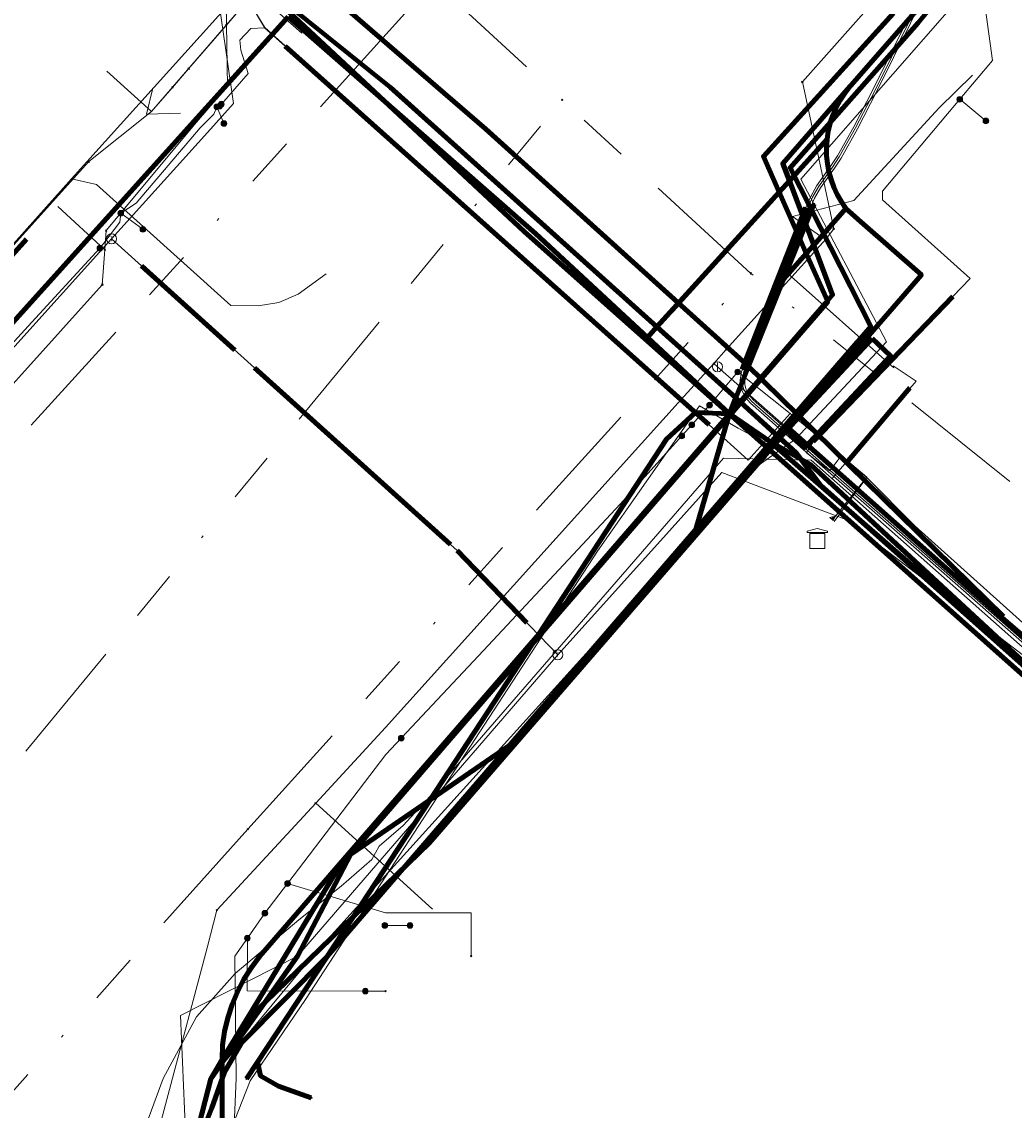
# Model space of a CAD drawing. Header units: metres. Extents: x 98902 to 136161, y 449037 to 499677.
# Tile 117 of 200: x 113627 to 113667, y 483272 to 483315. Entities that reach past the tile are written whole.
import ezdxf
from ezdxf.enums import TextEntityAlignment as Align
from ezdxf.lldxf.tags import DXFTag

# ---------------------------------------------------------------- set-up
doc = ezdxf.new("R2010")
doc.units = ezdxf.units.M
doc.linetypes.add('RI-OVERIG', pattern=[17, 5, -2, 2, -2, 0, -2, 2, -2])
for name, color, linetype, lineweight in [('B-WE-KL-DATA-G', 90, 'KL-DATA-N', 18), ('B-WE-KL-DATA_DUCT-G', 90, 'Continuous', 100), ('B-WE-KL-DATA_HULPSTUK-S', 90, 'Continuous', 25), ('B-WE-KL-DATA_KABELBED-G', 90, 'Continuous', 100), ('B-WE-KL-DATA_MANTELBUIS-G', 90, 'Continuous', 100), ('B-WE-KL-ET_LS-G', 190, 'KL-LS-N', 18), ('B-WE-KL-ET_LS_HULPSTUK-S', 190, 'Continuous', 25), ('B-WE-KL-ET_LS_MANTELBUIS-G', 190, 'Continuous', 100), ('B-WE-KL-ET_MS-G', 130, 'KL-MS-N', 18), ('B-WE-KL-ET_MS_MANTELBUIS-G', 130, 'Continuous', 100), ('B-WE-KL-GAS_LD-G', 50, 'KL-GAS-LD-N', 18), ('B-WE-KL-GAS_LD_HULPSTUK-S', 50, 'Continuous', 25), ('B-WE-KL-GAS_LD_MANTELBUIS-G', 50, 'Continuous', 100), ('B-WE-KL-WATER-G', 170, 'KL-WATER-N', 18), ('B-WE-KL-WATER_HULPSTUK-S', 170, 'Continuous', 25), ('B-WE-OG-INFO-G', 7, 'Continuous', 18), ('B-WE-RI-VRIJVERVAL-G', 210, 'RI-OVERIG', 18), ('B-WE-RI-VRIJVERVAL_HULPSTUK-S', 210, 'Continuous', 25)]:
    doc.layers.add(name, color=color, linetype=linetype, lineweight=lineweight)
doc.styles.add('NLCS-ISO', font='NLCS-ISO.ttf')
doc.styles.get("Standard").update_dxf_attribs({"font": 'arial.ttf'})
tags = doc.linetypes.add('KL-DATA-N', pattern='A,4,-1,[101,NLCS.SHX,S=0.5,R=0,X=0,Y=0],-1,4,-1,["D",Standard,S=1,R=0,X=-0.25,Y=-0.5],-1.5', length=12.5).pattern_tags.tags
tags[18] = DXFTag(74, 10)
tags = doc.linetypes.add('KL-GAS-LD-N', pattern='A,4,-1,[69,NLCS.SHX,S=0.5,R=0,X=0,Y=0],-1,4,-1,["L",Standard,S=1,R=0,X=0.25,Y=-0.5],-2', length=13).pattern_tags.tags
tags[18] = DXFTag(74, 10)
tags = doc.linetypes.add('KL-LS-N', pattern='A,4,-1,[103,NLCS.SHX,S=0.75,R=0,X=0,Y=0],-1,4,-1,["L",Standard,S=1,R=0,X=0,Y=-0.5],-2', length=13).pattern_tags.tags
tags[18] = DXFTag(74, 10)
tags = doc.linetypes.add('KL-MS-N', pattern='A,4,-1,[103,NLCS.SHX,S=0.75,R=0,X=0,Y=0],-1,4,-1,["M",Standard,S=1,R=0,X=0,Y=-0.5],-2', length=13).pattern_tags.tags
tags[18] = DXFTag(74, 10)
doc.linetypes.add('KL-WATER-N', pattern='A,7,-0.5,[168,NLCS.SHX,S=0.75,R=0,X=0.75,Y=0],-2', length=9.5)

# ---------------------------------------------------------------- blocks, each defined once
blk = doc.blocks.new('SKL-WTB_HULP_OVERIG-SO')
at = {"color": 0, "linetype": 'ByBlock', "lineweight": 18}
for points in [[(-0.14, 0.14), (0.14, -0.14)], [(0.14, 0.14), (-0.14, -0.14)]]:
    blk.add_lwpolyline(points, dxfattribs=at)
at = {"color": 0, "linetype": 'ByBlock', "lineweight": 18, "style": 'NLCS-ISO', "flags": 1}
for tag, p in [('TYPE', (1.5, 0)), ('OMSCHRIJVING', (1.5, -3)), ('LABEL', (1.5, -1.5))]:
    blk.add_attdef(tag, p, '', height=1, dxfattribs=at)
blk = doc.blocks.new('SKL-WTB_HULP_AFSLUITER-SO')
at = {"color": 0, "linetype": 'ByBlock', "lineweight": 18}
blk.add_lwpolyline([(0, 0.8), (0, -0.8)], dxfattribs=at)
blk.add_circle((0, 0), 1, dxfattribs=at)
at = {"color": 0, "linetype": 'ByBlock', "lineweight": 18, "style": 'NLCS-ISO', "flags": 1}
for tag, p in [('TYPE', (1.5, 0)), ('OMSCHRIJVING', (1.5, -3)), ('LABEL', (1.5, -1.5))]:
    blk.add_attdef(tag, p, '', height=1, dxfattribs=at)
blk = doc.blocks.new('SKL-WTB_HULP_T STUK-SO')
at = {"color": 0, "linetype": 'ByBlock', "lineweight": 18}
blk.add_circle((0, 0), 1, dxfattribs=at)
at = {"color": 0, "linetype": 'ByBlock', "lineweight": -2, "style": 'NLCS-ISO'}
blk.add_text('T', height=1, dxfattribs=at).set_placement((0, 0), align=Align.MIDDLE_CENTER)
at = {"color": 0, "linetype": 'ByBlock', "lineweight": 18, "style": 'NLCS-ISO', "flags": 1}
for tag, p in [('TYPE', (1.5, 0)), ('OMSCHRIJVING', (1.5, -3)), ('LABEL', (1.5, -1.5))]:
    blk.add_attdef(tag, p, '', height=1, dxfattribs=at)
blk = doc.blocks.new('SKL-WTB_HULP_MOF-SO')
at = {"linetype": 'ByBlock', "lineweight": 18}
h = blk.add_hatch(color=0, dxfattribs=at)
h.dxf.hatch_style = 1
h.paths.add_polyline_path([(-0.5625, 0, 1), (0.5625, 0, 1)])
at = {"color": 0, "linetype": 'ByBlock', "lineweight": 18}
blk.add_circle((0, 0), 0.5625, dxfattribs=at)
at = {"color": 0, "linetype": 'ByBlock', "lineweight": 18, "style": 'NLCS-ISO', "flags": 1}
for tag, p in [('TYPE', (1.5, 0)), ('OMSCHRIJVING', (1.5, -3)), ('LABEL', (1.5, -1.5))]:
    blk.add_attdef(tag, p, '', height=1, dxfattribs=at)
blk = doc.blocks.new('SKL-WTB_HULP_TECHNISCH GEBOUW-SO')
at = {"color": 0, "linetype": 'ByBlock', "lineweight": 18}
for points in [[(-2, 1.5), (0, 2), (2, 1.5), (2, 1.18), (-2, 1.18)], [(-1.5, 1.02), (1.5, 1.02), (1.5, -2), (-1.5, -2)]]:
    blk.add_lwpolyline(points, close=True, dxfattribs=at)
at = {"color": 0, "linetype": 'ByBlock', "lineweight": 18, "style": 'NLCS-ISO', "flags": 1}
for tag, p in [('TYPE', (2.5, 0)), ('OMSCHRIJVING', (2.5, -3)), ('LABEL', (2.5, -1.5))]:
    blk.add_attdef(tag, p, '', height=1, dxfattribs=at)
blk = doc.blocks.new('SRI-HULP_OVERIG-SO')
at = {"color": 0, "linetype": 'ByBlock', "lineweight": 18}
for points in [[(-0.14, 0.14), (0.14, -0.14)], [(0.14, 0.14), (-0.14, -0.14)]]:
    blk.add_lwpolyline(points, dxfattribs=at)
at = {"color": 0, "linetype": 'ByBlock', "lineweight": 18, "style": 'NLCS-ISO', "flags": 1}
for tag, p in [('TYPE', (1.5, 0)), ('OMSCHRIJVING', (1.5, -3)), ('LABEL', (1.5, -1.5))]:
    blk.add_attdef(tag, p, '', height=1, dxfattribs=at)

msp = doc.modelspace()

# ---------------------------------------------------------------- linework, layer by layer
at = {"layer": 'B-WE-KL-DATA-G', "flags": 128}
for points in [[(113535.491, 483055.979), (113536.441, 483061.533), (113541.204, 483090.06), (113544.755, 483111.663), (113544.948, 483113.188), (113545.552, 483113.661), (113549.403, 483113.284), (113549.712, 483115.832), (113556.149, 483154.735), (113556.905, 483157.96), (113557.638, 483158.283), (113564.196, 483156.367), (113565.152, 483156.501), (113565.304, 483157.274), (113566.303, 483163.064), (113567.239, 483167.86), (113568.822, 483177.215), (113571.011, 483186.366), (113575.093, 483200.14), (113581.278, 483218.983), (113581.153, 483219.694), (113580.136, 483220.401), (113567.909, 483226.706), (113567.782, 483227.322), (113570.165, 483232.317), (113570.594, 483233.111), (113580.706, 483254.894), (113584.469, 483259.021), (113587.04, 483261.968), (113606.578, 483283.49), (113609.02, 483286.265), (113630.079, 483309.542), (113632.569, 483311.539), (113633.404, 483312.497), (113636.4, 483315.955), (113638.079, 483318.233), (113642.136, 483322.917), (113643.875, 483324.654), (113647.079, 483324.177), (113649.586, 483324.356), (113667.625, 483344.527), (113668.375, 483345.834), (113670.095, 483347.805), (113670.493, 483349.535), (113674.045, 483353.336), (113676.564, 483355.323), (113679.675, 483356.296), (113680.833, 483356.834), (113685.258, 483361.329), (113704.516, 483381.087), (113707.238, 483383.933), (113717.835, 483394.742), (113719.221, 483396.196), (113721.66, 483398.749), (113725.277, 483402.474), (113725.715, 483403.225), (113725.916, 483404.181), (113706.127, 483423.402), (113687.191, 483441.762), (113678.045, 483450.608), (113669.183, 483459.437), (113668.394, 483459.986), (113655.761, 483466.358), (113655.138, 483466.897), (113654.638, 483467.322), (113655.261, 483468.556), (113659.235, 483476.766), (113658.824, 483477.959), (113655.692, 483479.529), (113655.018, 483479.802), (113649.581, 483483.544), (113649.242, 483484.034), (113648.867, 483484.47), (113639.302, 483489.546), (113600.784, 483508.808), (113581.045, 483518.696), (113579.755, 483520.415), (113579.424, 483521.384), (113580.201, 483523.009), (113586.556, 483530.359), (113601.948, 483547.562), (113618.417, 483566.005)], [(113507.331, 483172.914), (113528.673, 483166.452), (113565.119, 483155.838), (113563.937, 483148.945), (113594.009, 483142.822), (113594.294, 483144.268), (113594.996, 483145.515), (113596.035, 483146.503), (113597.075, 483147.127), (113597.229, 483147.546), (113598.769, 483153.034), (113598.841, 483153.333), (113597.698, 483154.139), (113597.022, 483155.309), (113596.58, 483156.661), (113596.427, 483158.216), (113598.218, 483166.781), (113600.505, 483176.868), (113602.972, 483185.946), (113608.992, 483204.592), (113628.016, 483249.972), (113631.164, 483260.76), (113633.013, 483265.623), (113634.927, 483273.082), (113638.976, 483277.953), (113656.468, 483297.308), (113658.184, 483298.512), (113661.793, 483302.376), (113658.395, 483308.847), (113664.488, 483315.796), (113674.26, 483326.94), (113683.204, 483335.996), (113688.99, 483342.874), (113690.436, 483342.456), (113692.091, 483344.122), (113736.579, 483388.052), (113744.512, 483399.419), (113761.002, 483417.189), (113787.611, 483443.35), (113794.377, 483450.284)], [(113634.048, 483313.237), (113636.4, 483315.955), (113636.804, 483316.504), (113638.079, 483318.233), (113642.136, 483322.917), (113643.875, 483324.654), (113647.079, 483324.177), (113649.586, 483324.356), (113653.988, 483329.278), (113655.786, 483331.289), (113657.771, 483333.508), (113661.181, 483337.321), (113663.112, 483339.481), (113667.625, 483344.527), (113668.375, 483345.834), (113670.095, 483347.805), (113670.493, 483349.535), (113674.045, 483353.336), (113676.564, 483355.323), (113678.599, 483355.959)], [(113679.936, 483333.86), (113664.317, 483316.612), (113663.055, 483315.066), (113657.961, 483309.296), (113661.172, 483302.993), (113657.195, 483298.382)], [(113635.54, 483314.961), (113636.4, 483315.955), (113636.804, 483316.504), (113635.075, 483318.191), (113632.799, 483320.318), (113624.739, 483327.748)], [(113634.048, 483313.237), (113635.54, 483314.961)], [(113630.797, 483313.136), (113632.569, 483311.539)], [(113632.569, 483311.539), (113634.048, 483313.237)], [(113633.402, 483312.495), (113634.048, 483313.237)], [(113556.905, 483157.96), (113557.638, 483158.283), (113564.196, 483156.367), (113565.152, 483156.501), (113565.304, 483157.274), (113566.303, 483163.064), (113567.239, 483167.86), (113568.822, 483177.215), (113569.877, 483181.626), (113571.011, 483186.366), (113575.093, 483200.14), (113575.255, 483200.633), (113578.778, 483211.365), (113581.278, 483218.983), (113581.153, 483219.694), (113580.136, 483220.401), (113567.909, 483226.706), (113567.782, 483227.322), (113570.165, 483232.317), (113570.737, 483233.42), (113571.909, 483235.945), (113573.187, 483238.698), (113576.053, 483244.873), (113576.372, 483245.558), (113576.694, 483246.252), (113580.705, 483254.894), (113582.587, 483256.957), (113584.469, 483259.021), (113587.04, 483261.968), (113589.188, 483264.334), (113589.339, 483264.501), (113590.842, 483266.157), (113594.506, 483270.193), (113598.061, 483274.108), (113600.145, 483276.404), (113603.593, 483280.202), (113606.577, 483283.49), (113609.02, 483286.265), (113609.131, 483286.388), (113609.308, 483286.583), (113616.389, 483294.41), (113616.552, 483294.59), (113616.758, 483294.818), (113622.984, 483301.7), (113623.107, 483301.836), (113624.798, 483303.704), (113630.079, 483309.542), (113632.569, 483311.539), (113633.402, 483312.495)], [(113630.079, 483309.542), (113632.569, 483311.539)], [(113624.798, 483303.704), (113630.079, 483309.542)], [(113590.914, 483128.73), (113591.102, 483129.991), (113591.793, 483130.907), (113591.555, 483132.521), (113591.851, 483133.777), (113592.337, 483135.835), (113594.018, 483146.23), (113595.666, 483155.958), (113595.969, 483157.715), (113597.465, 483166.389), (113597.489, 483167.281), (113597.626, 483167.571), (113599.992, 483178.192), (113600.855, 483178.576), (113601.146, 483179.189), (113603.113, 483186.116), (113604.345, 483190.454), (113606.588, 483198.352), (113607.025, 483199.037), (113608.754, 483204.095), (113611.128, 483210.374), (113612.095, 483213.049), (113612.455, 483213.549), (113613.781, 483217.069), (113615.943, 483223.102), (113616.398, 483223.662), (113617.543, 483226.742), (113618.592, 483227.811), (113620.07, 483231.55), (113621.48, 483233.557), (113622.127, 483234.914), (113623.319, 483237.656), (113624.518, 483239.639), (113625.479, 483241.72), (113626.703, 483243.48), (113627.404, 483245.65), (113628.564, 483246.682), (113629.318, 483249.094), (113630.027, 483250.371), (113630.622, 483251.671), (113631.776, 483255.078), (113631.881, 483255.931), (113632.38, 483260.086), (113633.028, 483263.277), (113634.228, 483267.233), (113636.498, 483273), (113638.694, 483276.235), (113650.31, 483294.056), (113654.36, 483299.837), (113655.896, 483298.945), (113657.8, 483297.931), (113668.626, 483288.239), (113676.182, 483281.297), (113682.52, 483275.818), (113689.152, 483269.962), (113693.659, 483266.002), (113694.768, 483265.044), (113696.881, 483263.338), (113697.488, 483262.984), (113705.375, 483255.933)], [(113633.032, 483263.29), (113634.228, 483267.233), (113636.498, 483273), (113638.694, 483276.235), (113650.31, 483294.056), (113654.36, 483299.837), (113655.896, 483298.945), (113657.8, 483297.931), (113668.626, 483288.239), (113676.182, 483281.297), (113682.52, 483275.818), (113689.152, 483269.962), (113693.659, 483266.002)], [(113657.195, 483298.382), (113639.576, 483277.949), (113636.154, 483274.506), (113635.471, 483273.341), (113634.975, 483271.92), (113633.016, 483267.085), (113632.66, 483264.76), (113631.214, 483260.759), (113630.732, 483257.673), (113630.062, 483254.74), (113628.225, 483250.313)]]:
    msp.add_lwpolyline(points, dxfattribs=at)
at = {"layer": 'B-WE-KL-DATA_DUCT-G', "flags": 128}
msp.add_lwpolyline([(113608.992, 483204.591), (113623.094, 483239.456), (113628.225, 483250.313), (113630.062, 483254.74), (113630.732, 483257.673), (113631.214, 483260.759), (113632.66, 483264.76), (113633.016, 483267.085), (113634.975, 483271.92), (113635.471, 483273.341), (113636.154, 483274.506), (113639.576, 483277.949), (113661.172, 483302.993), (113657.961, 483309.296), (113663.055, 483315.066), (113664.317, 483316.612), (113679.936, 483333.86), (113683.182, 483335.819), (113687.67, 483341.203), (113688.573, 483342.138), (113689.546, 483341.314)], dxfattribs=at)
at = {"layer": 'B-WE-KL-DATA_KABELBED-G', "flags": 128}
for points in [[(113679.397, 483334.343), (113676.305, 483330.793), (113674.444, 483328.663), (113669.935, 483323.504), (113660.394, 483312.586)], [(113679.936, 483333.86), (113664.317, 483316.612), (113663.055, 483315.066), (113657.961, 483309.296), (113661.172, 483302.993), (113657.195, 483298.382)], [(113637.949, 483315.807), (113642.062, 483312.499), (113652.668, 483302.968), (113655.808, 483300.147), (113655.973, 483299.998), (113655.999, 483299.975), (113656.009, 483299.965), (113657.564, 483298.548), (113658.207, 483297.962), (113658.39, 483297.719), (113659.169, 483296.681), (113673.299, 483284.11), (113673.802, 483283.663), (113693.638, 483266.183)], [(113628.012, 483249.967), (113630.632, 483255.434), (113631.164, 483260.754), (113633.014, 483265.619), (113634.927, 483273.08), (113635.387, 483273.729), (113637.072, 483276.107), (113638.376, 483277.948), (113640.499, 483282.003), (113640.519, 483282.041), (113647.709, 483290.361), (113655.519, 483299.398), (113655.593, 483299.484), (113656.009, 483299.965), (113656.009, 483299.965), (113659.464, 483303.964), (113659.445, 483304.006), (113658.609, 483305.894), (113658.355, 483306.468), (113657.53, 483308.332), (113656.903, 483309.749), (113662.079, 483315.444)], [(113636.899, 483314.079), (113638, 483315.301)], [(113652.288, 483302.548), (113647.846, 483306.681), (113638, 483315.301)], [(113622.14, 483297.708), (113625.752, 483301.714), (113626.076, 483302.074), (113626.21, 483302.222), (113636.899, 483314.079)], [(113642.062, 483312.499), (113655.808, 483300.147), (113655.973, 483299.998), (113655.999, 483299.975), (113656.009, 483299.966), (113657.82, 483298.313)], [(113658.823, 483303.289), (113659.445, 483304.006), (113659.652, 483304.245), (113658.902, 483306.227), (113658.59, 483307.052), (113657.936, 483308.781), (113657.674, 483309.474), (113660.341, 483312.526), (113660.394, 483312.586)], [(113660.394, 483312.586), (113660.341, 483312.526), (113660.137, 483312.265), (113659.956, 483311.989), (113659.799, 483311.697), (113659.667, 483311.393), (113659.562, 483311.08), (113659.484, 483310.758), (113659.433, 483310.431)], [(113642.439, 483311.414), (113647.846, 483306.681), (113650.638, 483304.082)], [(113659.432, 483310.431), (113657.936, 483308.781), (113657.53, 483308.332), (113652.668, 483302.968), (113652.288, 483302.548)], [(113659.433, 483310.431), (113659.411, 483310.108), (113659.416, 483309.783), (113659.448, 483309.461), (113659.507, 483309.142), (113659.593, 483308.83), (113659.705, 483308.525), (113659.841, 483308.231), (113660.002, 483307.95), (113660.186, 483307.683)], [(113657.304, 483308.082), (113653.274, 483303.635)], [(113655.552, 483299.512), (113655.808, 483300.147), (113657.715, 483304.88), (113658.915, 483307.858)], [(113658.915, 483307.857), (113658.59, 483307.052), (113658.355, 483306.468), (113657.715, 483304.88)], [(113660.186, 483307.683), (113658.902, 483306.227), (113658.609, 483305.894), (113657.715, 483304.88)], [(113657.903, 483298.939), (113663.186, 483305.037), (113660.783, 483307.15), (113660.186, 483307.683)], [(113624.941, 483303.503), (113627.603, 483306.456)], [(113657.715, 483304.88), (113655.808, 483300.147), (113655.552, 483299.512)], [(113655.509, 483299.388), (113656.009, 483299.966), (113658.777, 483303.17)], [(113655.552, 483299.512), (113655.973, 483299.998), (113658.825, 483303.29)], [(113655.552, 483299.512), (113655.973, 483299.998), (113658.823, 483303.289)], [(113655.552, 483299.512), (113652.288, 483302.548)], [(113655.552, 483299.512), (113654.198, 483299.574), (113653.047, 483298.514), (113647.971, 483290.761), (113647.709, 483290.361), (113643.655, 483284.169), (113642.69, 483282.695), (113640.602, 483279.527), (113636.792, 483273.744)], [(113640.215, 483281.808), (113647.971, 483290.761), (113655.552, 483299.512)], [(113655.552, 483299.512), (113655.519, 483299.398), (113654.113, 483294.559)], [(113657.164, 483298.412), (113655.593, 483299.484), (113655.552, 483299.512)], [(113657.903, 483298.939), (113657.564, 483298.548), (113657.354, 483298.305), (113654.113, 483294.559)], [(113667.326, 483290.577), (113657.903, 483298.939)], [(113695.384, 483264.911), (113693.796, 483266.098), (113693.638, 483266.183), (113692.718, 483266.679), (113691.635, 483267.802), (113682.406, 483275.925), (113673.808, 483283.643), (113673.299, 483284.11), (113666.88, 483290.006), (113658.779, 483297.498), (113658.39, 483297.719), (113657.354, 483298.305), (113657.164, 483298.412)], [(113657.195, 483298.382), (113639.576, 483277.949), (113636.154, 483274.506), (113635.471, 483273.341), (113634.975, 483271.92), (113633.016, 483267.085), (113632.66, 483264.76), (113631.214, 483260.759), (113630.732, 483257.673), (113630.062, 483254.74), (113628.225, 483250.313)], [(113702.091, 483259.316), (113657.195, 483298.382)], [(113647.243, 483286.632), (113654.113, 483294.559)], [(113647.243, 483286.632), (113643.628, 483282.458), (113640.602, 483279.527), (113637.072, 483276.107), (113636.319, 483275.378)], [(113640.215, 483281.808), (113640.499, 483282.003), (113643.655, 483284.169), (113647.243, 483286.632)], [(113622.055, 483234.792), (113630.424, 483250), (113631.246, 483251.493), (113632.107, 483252.457), (113632.878, 483253.494), (113633.556, 483254.595), (113634.133, 483255.752), (113634.606, 483256.955), (113634.97, 483258.195), (113635.224, 483259.462), (113635.364, 483260.747), (113635.387, 483273.729), (113635.387, 483273.84), (113635.388, 483274.416), (113635.474, 483274.964), (113635.604, 483275.503), (113635.778, 483276.03), (113635.993, 483276.542), (113636.249, 483277.034), (113636.544, 483277.504), (113636.876, 483277.948), (113640.215, 483281.808)], [(113636.319, 483275.378), (113640.215, 483281.808)], [(113622.055, 483234.793), (113622.132, 483235.141), (113623.091, 483239.45), (113623.092, 483239.452), (113623.092, 483239.453), (113626.557, 483246.539), (113628.181, 483249.859), (113628.267, 483250), (113630.692, 483254.993), (113631.164, 483260.75), (113633.014, 483265.619), (113634.927, 483273.081), (113635.387, 483273.84), (113636.319, 483275.378)], [(113636.792, 483273.744), (113636.353, 483273.079)], [(113636.792, 483273.744), (113636.907, 483273.191), (113637.627, 483272.782), (113638.926, 483272.325)]]:
    msp.add_lwpolyline(points, dxfattribs=at)
at = {"layer": 'B-WE-KL-DATA_MANTELBUIS-G', "flags": 128}
for points in [[(113642.062, 483312.499), (113655.808, 483300.147), (113655.973, 483299.998), (113655.999, 483299.975), (113656.009, 483299.966), (113657.82, 483298.313)], [(113642.439, 483311.414), (113647.846, 483306.681), (113650.638, 483304.082)], [(113642.439, 483311.414), (113647.846, 483306.681), (113650.638, 483304.082)], [(113642.439, 483311.414), (113647.846, 483306.681), (113650.638, 483304.082)], [(113642.439, 483311.414), (113647.846, 483306.681), (113650.638, 483304.082)], [(113657.304, 483308.082), (113653.274, 483303.635)], [(113657.304, 483308.082), (113653.274, 483303.635)], [(113657.304, 483308.082), (113653.274, 483303.635)], [(113657.304, 483308.082), (113653.274, 483303.635)], [(113655.552, 483299.512), (113655.808, 483300.147), (113657.715, 483304.88), (113658.915, 483307.858)], [(113655.552, 483299.512), (113655.808, 483300.147), (113657.715, 483304.88), (113658.915, 483307.858)], [(113655.552, 483299.512), (113655.808, 483300.147), (113657.715, 483304.88), (113658.915, 483307.858)], [(113655.552, 483299.512), (113655.808, 483300.147), (113657.715, 483304.88), (113658.915, 483307.858)], [(113655.509, 483299.388), (113656.009, 483299.966), (113658.777, 483303.17)], [(113655.552, 483299.512), (113655.973, 483299.998), (113658.825, 483303.29)], [(113657.358, 483298.57), (113660.623, 483302.357)], [(113661.232, 483302.507), (113661.962, 483301.825), (113658.549, 483298.171), (113657.819, 483298.853), (113661.232, 483302.507)]]:
    msp.add_lwpolyline(points, dxfattribs=at)
at = {"layer": 'B-WE-KL-ET_LS-G', "flags": 128}
for points in [[(113488.53, 483442.21), (113488.52, 483442.21), (113487.65, 483441.24), (113490.25, 483438.92), (113496.96, 483432.71), (113497.93, 483431.85), (113499.03, 483430.99), (113500.87, 483432.45), (113502.53, 483434.58), (113504.89, 483435.37), (113507.79, 483433.66), (113509.19, 483432.52), (113516.15, 483425.56), (113522.58, 483419.73), (113528.31, 483414.89), (113536.88, 483407.29), (113556.63, 483389.59), (113563.78, 483382.23), (113580.37, 483367.53), (113584.75, 483363.56), (113584.81, 483363.17), (113584.68, 483362.55), (113583.63, 483361.39), (113583.66, 483361.19), (113587.96, 483356.84), (113588.88, 483356.08), (113589.63, 483356.84), (113590.58, 483357.01), (113591.4, 483356.84), (113594.9, 483353.92), (113599.608, 483349.654), (113603.09, 483346.5), (113608.83, 483341.59), (113617.16, 483333.98), (113620.61, 483331.79), (113633.12, 483321.11), (113634.09, 483320.24), (113634.09, 483320.23), (113635.79, 483318.71), (113636.07, 483318.42), (113636.79, 483317.67), (113636.57, 483316.93), (113636.54, 483316.09), (113636.53, 483315.76), (113637.07, 483314.87), (113637.88, 483314.14), (113654.74, 483299.08), (113656.3, 483297.67), (113657.97, 483299.53), (113659.99, 483297.86), (113661.02, 483297), (113659.65, 483295.3), (113659.555, 483295.374)], [(113745.431, 483423.803), (113745.499, 483423.682), (113745.544, 483423.553), (113745.569, 483423.35), (113745.556, 483423.215), (113745.521, 483423.083), (113745.428, 483422.902), (113745.341, 483422.796), (113742.453, 483419.823), (113742.365, 483419.682), (113742.316, 483419.522), (113742.308, 483419.356), (113742.365, 483419.141), (113742.49, 483418.958), (113742.62, 483418.86), (113742.764, 483418.785), (113742.999, 483418.719), (113743.279, 483418.701), (113743.512, 483418.658), (113743.625, 483418.621), (113743.839, 483418.521), (113744.034, 483418.385), (113751.174, 483411.564), (113751.34, 483411.36), (113751.419, 483411.204), (113751.47, 483411.036), (113751.492, 483410.862), (113751.484, 483410.687), (113751.446, 483410.516), (113751.379, 483410.353), (113751.285, 483410.205), (113711.182, 483369.397), (113705.284, 483363.358), (113699.425, 483357.282), (113692.137, 483349.633), (113690.59, 483347.98), (113688.398, 483345.576), (113679.488, 483335.515), (113670.795, 483325.482), (113670.346, 483325.017), (113669.861, 483324.589), (113669.41, 483324.125), (113665.445, 483319.644), (113664.662, 483318.631), (113663.96, 483317.561), (113663.343, 483316.44), (113661.341, 483312.38), (113660.569, 483310.887), (113659.92, 483309.731), (113659.655, 483309.326), (113659.095, 483308.542), (113658.861, 483308.124), (113658.667, 483307.686), (113656.139, 483301.248), (113656.068, 483300.965), (113656.075, 483300.673), (113656.121, 483300.484), (113656.251, 483300.223), (113656.445, 483300.004), (113716.156, 483247.45), (113716.353, 483247.254), (113716.534, 483247.043), (113716.696, 483246.817), (113716.839, 483246.579), (113716.962, 483246.329), (113717.063, 483246.07), (113717.87, 483242.999), (113718.004, 483242.403), (113718.093, 483241.799), (113718.187, 483240.581), (113718.276, 483239.977), (113718.407, 483239.381), (113719.328, 483235.753), (113719.356, 483235.444), (113719.348, 483235.289), (113719.293, 483234.984), (113719.183, 483234.694), (113719.023, 483234.428), (113718.926, 483234.307)], [(113304.929, 483362.505), (113297.7, 483354.462), (113307.469, 483345.687), (113323.671, 483331.133), (113325.977, 483331.104), (113356.655, 483303.706), (113357.692, 483302.498), (113358.524, 483301.144), (113359.046, 483299.934), (113359.659, 483297.487), (113369.272, 483288.902), (113370.734, 483289.038), (113372.315, 483288.933), (113373.887, 483288.555), (113375.272, 483287.951), (113376.489, 483287.176), (113413.18, 483254.201), (113450.362, 483220.872), (113449.996, 483217.792), (113458.746, 483209.916), (113467.676, 483219.813), (113470.021, 483223.364), (113470.671, 483224.923), (113513.02, 483271.339), (113516.089, 483274.703), (113558.556, 483322.492), (113589.3, 483357.26), (113590.353, 483357.667), (113593.066, 483358.132), (113624.346, 483330.071), (113637.793, 483318.185), (113629.385, 483308.858), (113614.861, 483292.602), (113596.506, 483272.058), (113596.452, 483271.998), (113580.376, 483254.005), (113567.886, 483227.969)], [(113659.585, 483295.348), (113659.772, 483295.451), (113661.02, 483297), (113659.99, 483297.86), (113657.97, 483299.53), (113656.3, 483297.67), (113654.74, 483299.08), (113637.89, 483314.14), (113637.08, 483314.87), (113636.54, 483315.76), (113636.55, 483316.09), (113636.58, 483316.93), (113636.8, 483317.67), (113636.08, 483318.42), (113635.8, 483318.71), (113636.44, 483319.48), (113641.36, 483324.87), (113642.72, 483324.44), (113642.93, 483324.67), (113644.459, 483326.368), (113644.47, 483326.38), (113644.682, 483326.201), (113644.692, 483326.192), (113644.706, 483326.18), (113645.239, 483325.731), (113647.43, 483323.88), (113648.19, 483323.09)], [(113638.554, 483314.649), (113638.24, 483315.416), (113637.136, 483316.412), (113642.658, 483322.537), (113643.177, 483322.067), (113644.55, 483323.591), (113645.645, 483322.586)], [(113636.07, 483318.41), (113636.79, 483317.67), (113636.57, 483316.93), (113636.54, 483316.09), (113636.53, 483315.76), (113637.07, 483314.87), (113637.88, 483314.14), (113654.74, 483299.08), (113656.3, 483297.67), (113657.97, 483299.53), (113659.99, 483297.86), (113661.02, 483297), (113659.772, 483295.451), (113659.604, 483295.332)], [(113664.71, 483312.02), (113666.01, 483313.56), (113665.77, 483315.3), (113665.59, 483316.64), (113665.868, 483317.117)], [(113636.36, 483316.578), (113638.554, 483314.649)], [(113659.683, 483295.264), (113659.772, 483295.451), (113661.02, 483297), (113659.99, 483297.86), (113657.97, 483299.53), (113656.3, 483297.67), (113654.74, 483299.08), (113637.89, 483314.14), (113637.08, 483314.87), (113636.54, 483315.76), (113636.53, 483316.07)], [(113635.28, 483311.75), (113635.35, 483311.83), (113636.42, 483313.04), (113636.12, 483313.97), (113636.08, 483314.37), (113636.52, 483314.84), (113637.07, 483314.86), (113637.88, 483314.13), (113654.74, 483299.08), (113656.3, 483297.67), (113657.97, 483299.53), (113659.99, 483297.86), (113661.02, 483297), (113659.772, 483295.451), (113659.536, 483295.39)], [(113662.09, 483301.35), (113657.887, 483305.082), (113659.174, 483306.583), (113658.058, 483307.355), (113660.503, 483307.999), (113663.892, 483311.687), (113665.221, 483312.974)], [(113632.63, 483312.459), (113632.368, 483311.431), (113633.724, 483311.473)], [(113659.655, 483295.288), (113659.776, 483295.447), (113661.02, 483296.99), (113659.99, 483297.85), (113659.55, 483297.25), (113658.62, 483297.97), (113658.91, 483298.44), (113664.44, 483304.18), (113665.13, 483304.9), (113661.64, 483308.02), (113661.64, 483308.37), (113664.71, 483312.02)], [(113664.71, 483312.02), (113665.75, 483311.17), (113665.75, 483311.16)], [(113630.52, 483306.1), (113630.67, 483306.3), (113631.31, 483307.13), (113631.35, 483307.49), (113631.96, 483307.89), (113634.5, 483310.88), (113635.05, 483311.43), (113635.17, 483311.72), (113635.28, 483311.76), (113635.28, 483311.75)], [(113635.17, 483311.72), (113635.45, 483311.07), (113635.45, 483311.06)], [(113629.385, 483308.858), (113630.383, 483308.632), (113635.724, 483303.816), (113636.815, 483303.808), (113637.631, 483303.937), (113638.402, 483304.268), (113639.512, 483305.08)], [(113631.35, 483307.49), (113632.23, 483306.86), (113632.23, 483306.85)], [(113601.57, 483274.27), (113601.59, 483274.3), (113603.01, 483275.72), (113604.419, 483277.403), (113604.55, 483277.56), (113605.46, 483278.63), (113606.3, 483279.62), (113608.242, 483281.904), (113608.57, 483282.29), (113610.228, 483284.046), (113610.428, 483284.268), (113611.5, 483285.457), (113612.377, 483286.259), (113612.99, 483286.82), (113614.93, 483288.97), (113615.49, 483289.59), (113615.81, 483290.27), (113618.467, 483292.977), (113619.026, 483293.547), (113619.49, 483294.02), (113621.311, 483296.036), (113621.935, 483296.728), (113623.21, 483298.14), (113624.75, 483299.82), (113626.315, 483301.525), (113627.123, 483302.404), (113627.67, 483303), (113630.52, 483306.1)], [(113655.88, 483301.18), (113654.76, 483299.86), (113654.056, 483299.078)], [(113655.88, 483301.18), (113657.97, 483299.53), (113659.99, 483297.86), (113661.02, 483297), (113659.772, 483295.451), (113659.631, 483295.309)], [(113659.632, 483296.943), (113662.971, 483300.809), (113662.062, 483301.423)], [(113654.056, 483299.078), (113653.658, 483298.637)], [(113653.658, 483298.637), (113651.21, 483295.92), (113645.77, 483290.11), (113642.51, 483286.63), (113642.5, 483286.62)], [(113578.215, 483149.651), (113578.612, 483152.387), (113581.309, 483151.967), (113584.165, 483160.86), (113584.528, 483162.363), (113589.162, 483181.566), (113592.122, 483194.022), (113592.891, 483199.761), (113591.588, 483204.347), (113599.698, 483223.487), (113606.293, 483238.267), (113606.533, 483239.714), (113612.638, 483254.576), (113612.921, 483255.086), (113618.571, 483265.248), (113622.093, 483270.843), (113623.906, 483269.732), (113631.194, 483265.602), (113631.703, 483265.313), (113632.245, 483266.27), (113630.883, 483267.042), (113631.216, 483268.01), (113631.975, 483270.215), (113633.039, 483273.086), (113634.365, 483275.537), (113635.893, 483277.268), (113638.435, 483279.401), (113640.113, 483280.74), (113641.326, 483281.797), (113641.63, 483282.327), (113642.579, 483283.153), (113643.798, 483284.48), (113650.439, 483292.138), (113655.313, 483297.757), (113658.808, 483297.672), (113686.18, 483273.447), (113708.769, 483253.454), (113713.259, 483249.49), (113713.83, 483248.852), (113714.599, 483248.44), (113739.056, 483226.846), (113741.657, 483224.549), (113743.795, 483222.672)], [(113659.712, 483295.239), (113661.02, 483296.99), (113662.94, 483295.05), (113672.14, 483286.79), (113672.14, 483286.78)], [(113642.5, 483286.62), (113641.89, 483285.97), (113637.99, 483280.85), (113637.98, 483280.84), (113637.08, 483279.66)], [(113637.98, 483280.84), (113641.88, 483279.67), (113645.28, 483279.67), (113645.28, 483277.96)], [(113637.08, 483279.66), (113636.383, 483278.672), (113635.88, 483277.96), (113635.94, 483273.09), (113635.825, 483270.294), (113635.78, 483269.19), (113635.62, 483265.61), (113635.47, 483260.74), (113635.26, 483259.07)], [(113642.851, 483279.176), (113641.851, 483279.176)], [(113636.383, 483278.672), (113636.375, 483276.581), (113641.075, 483276.563)], [(113641.075, 483276.563), (113641.874, 483276.562)]]:
    msp.add_lwpolyline(points, dxfattribs=at)
at = {"layer": 'B-WE-KL-ET_LS_MANTELBUIS-G', "flags": 128}
for points in [[(113637.885, 483314.136), (113654.74, 483299.08)], [(113637.885, 483314.136), (113654.74, 483299.08)], [(113637.885, 483314.136), (113654.74, 483299.08)], [(113637.885, 483314.136), (113654.74, 483299.08)], [(113637.885, 483314.136), (113654.74, 483299.08)], [(113656.139, 483301.248), (113658.667, 483307.686)], [(113658.88, 483298.42), (113664.44, 483304.18)], [(113662.719, 483300.548), (113660.272, 483297.649)]]:
    msp.add_lwpolyline(points, dxfattribs=at)
at = {"layer": 'B-WE-KL-ET_MS-G', "flags": 128}
for points in [[(113672.583, 483285.959), (113671.127, 483287.16), (113667.391, 483290.654), (113666.456, 483291.459), (113656.234, 483301.482), (113645.847, 483310.845), (113623.975, 483329.728), (113617.95, 483335.142), (113613.767, 483339.001), (113610.173, 483342.258), (113604.987, 483346.959), (113602.282, 483349.41), (113599.171, 483352.231), (113576.996, 483371.877), (113563.808, 483383.164), (113557.514, 483388.746), (113535.992, 483408.161), (113529.214, 483414.107), (113513.638, 483428.582), (113497.159, 483441.921), (113496.303, 483442.585), (113495.408, 483443.181), (113494.469, 483443.748), (113492.549, 483444.717), (113490.587, 483445.57), (113489.57, 483446.048), (113489.312, 483446.179), (113488.895, 483446.403), (113488.722, 483446.498), (113488.518, 483446.623), (113488.103, 483446.863), (113487.407, 483447.294), (113486.24, 483448.163), (113485.323, 483448.919), (113469.806, 483462.621), (113465.208, 483467.521)], [(113743.441, 483222.241), (113703.077, 483257.667), (113694.516, 483265.029), (113677.036, 483280.388), (113647.385, 483306.76), (113635.266, 483318.094), (113613.483, 483338.35), (113580.44, 483367.588), (113571.189, 483376.929), (113570.861, 483376.98), (113570.538, 483377.058), (113570.223, 483377.164), (113569.918, 483377.296), (113569.289, 483377.662), (113568.688, 483378.074), (113568.119, 483378.529), (113555.724, 483389.414), (113547.017, 483397.263), (113535.973, 483407.322), (113524.693, 483417.505), (113520.228, 483421.641), (113519.89, 483421.979), (113519.581, 483422.343), (113519.023, 483423.119), (113518.713, 483423.483), (113518.374, 483423.82)], [(113745.02, 483421.194), (113743.805, 483419.975), (113743.641, 483419.751), (113743.539, 483419.493), (113743.507, 483419.217), (113743.547, 483418.943), (113743.656, 483418.688), (113743.827, 483418.469), (113751.172, 483411.445), (113751.268, 483411.315), (113751.34, 483411.172), (113751.387, 483411.018), (113751.407, 483410.858), (113751.4, 483410.697), (113751.364, 483410.54), (113751.303, 483410.391), (113751.216, 483410.255), (113711.121, 483369.457), (113705.223, 483363.418), (113699.363, 483357.341), (113692.563, 483350.205), (113691.042, 483348.591), (113689.427, 483346.84), (113687.252, 483344.418), (113679.424, 483335.571), (113670.731, 483325.538), (113670.516, 483325.302), (113670.288, 483325.079), (113669.803, 483324.651), (113669.346, 483324.182), (113665.38, 483319.699), (113664.593, 483318.681), (113663.887, 483317.605), (113663.267, 483316.478), (113661.265, 483312.418), (113660.493, 483310.927), (113659.848, 483309.776), (113659.586, 483309.374), (113659.023, 483308.588), (113658.785, 483308.162), (113658.588, 483307.717), (113656.026, 483301.18), (113655.977, 483300.87), (113655.99, 483300.66), (113656.041, 483300.457), (113656.18, 483300.175), (113656.389, 483299.94), (113671.017, 483287.065), (113675.474, 483283.016)], [(113745.107, 483420.995), (113744.031, 483419.889), (113743.874, 483419.677), (113743.778, 483419.432), (113743.751, 483419.169), (113743.794, 483418.909), (113743.904, 483418.67), (113744.074, 483418.468), (113751.299, 483411.557), (113751.412, 483411.405), (113751.498, 483411.236), (113751.553, 483411.054), (113751.577, 483410.866), (113751.568, 483410.676), (113751.527, 483410.491), (113751.455, 483410.316), (113751.354, 483410.155), (113711.243, 483369.337), (113705.345, 483363.299), (113699.486, 483357.223), (113692.686, 483350.088), (113691.166, 483348.475), (113689.552, 483346.725), (113687.38, 483344.306), (113679.552, 483335.459), (113670.859, 483325.426), (113670.404, 483324.955), (113669.919, 483324.526), (113669.474, 483324.069), (113665.509, 483319.588), (113664.731, 483318.581), (113664.033, 483317.517), (113663.419, 483316.402), (113661.417, 483312.342), (113660.644, 483310.847), (113659.993, 483309.686), (113659.725, 483309.277), (113659.167, 483308.497), (113658.937, 483308.086), (113658.746, 483307.655), (113656.189, 483301.132), (113656.153, 483300.955), (113656.159, 483300.686), (113656.202, 483300.511), (113656.322, 483300.27), (113656.501, 483300.068), (113671.146, 483287.179), (113671.578, 483286.814), (113672.041, 483286.49), (113672.531, 483286.209), (113673.045, 483285.974), (113673.578, 483285.785), (113674.214, 483285.586), (113674.831, 483285.335), (113675.426, 483285.034), (113675.994, 483284.685), (113676.531, 483284.29), (113676.65, 483284.187), (113676.759, 483284.075), (113676.946, 483283.824), (113677.087, 483283.544), (113677.16, 483283.292), (113677.146, 483283.082), (113677.089, 483282.935), (113677.03, 483282.847), (113676.956, 483282.771), (113676.824, 483282.684), (113676.725, 483282.647), (113676.568, 483282.625), (113676.463, 483282.633), (113676.311, 483282.68), (113676.178, 483282.765), (113672.583, 483285.959)]]:
    msp.add_lwpolyline(points, dxfattribs=at)
at = {"layer": 'B-WE-KL-ET_MS_MANTELBUIS-G', "flags": 128}
for points in [[(113571.189, 483376.929), (113580.44, 483367.588), (113613.483, 483338.35), (113635.266, 483318.094), (113647.385, 483306.76), (113668.838, 483287.689)], [(113666.456, 483291.459), (113656.234, 483301.482), (113645.847, 483310.845), (113623.975, 483329.728)], [(113656.06, 483301.279), (113658.588, 483307.717)], [(113656.218, 483301.217), (113658.746, 483307.655)]]:
    msp.add_lwpolyline(points, dxfattribs=at)
at = {"layer": 'B-WE-KL-GAS_LD-G', "flags": 128}
for points in [[(113632.613, 483319.012), (113634.531, 483317.278), (113635.125, 483316.742), (113635.838, 483311.857), (113634.8, 483310.706), (113630.983, 483306.473)], [(113572.081, 483226.038), (113574.802, 483231.83), (113584.526, 483251.528), (113585.185, 483252.863), (113587.352, 483257.253), (113588.312, 483259.022), (113588.517, 483259.4), (113594.257, 483265.763), (113604.68, 483277.316), (113608.6, 483281.661), (113610.851, 483284.156), (113621.362, 483295.807), (113621.473, 483295.93), (113622.171, 483296.703), (113623.23, 483297.877), (113626.78, 483301.813), (113630.983, 483306.473)], [(113630.983, 483306.473), (113632.176, 483305.405), (113636.665, 483301.35), (113644.724, 483294.085), (113648.727, 483289.939)], [(113648.727, 483289.939), (113649.933, 483291.276), (113652.811, 483294.47), (113655.255, 483297.181), (113660.182, 483295.31), (113677.032, 483282.424), (113681.494, 483278.178), (113692.863, 483268.148), (113693.046, 483267.986), (113694.055, 483267.096), (113695.902, 483265.467), (113702.527, 483259.376), (113704.618, 483257.558), (113706.339, 483256.063), (113706.396, 483256.013), (113709.812, 483253.044), (113713.693, 483249.671), (113744.195, 483223.159)], [(113648.727, 483289.939), (113638.376, 483277.95), (113633.722, 483275.592), (113634.364, 483260.753), (113634.598, 483257.43), (113633.264, 483255.258), (113632.791, 483254.49), (113629.465, 483249.083), (113628.468, 483247.21), (113624.076, 483238.961), (113622.696, 483236.279), (113618.532, 483228.183), (113617.734, 483226.341), (113613.708, 483217.057), (113613.17, 483215.815), (113608.899, 483204.627), (113608.312, 483202.796), (113605.352, 483193.556), (113605.314, 483193.438), (113604.766, 483191.725), (113601.515, 483180.07), (113601.082, 483178.321), (113601.062, 483178.242), (113599.421, 483171.625), (113599.341, 483171.303), (113599.084, 483170.266), (113597.375, 483161.813), (113596.484, 483155.296), (113595.424, 483147.547), (113595.016, 483144.566)]]:
    msp.add_lwpolyline(points, dxfattribs=at)
at = {"layer": 'B-WE-KL-GAS_LD_MANTELBUIS-G', "flags": 128}
for points in [[(113632.176, 483305.405), (113635.886, 483302.053)], [(113636.665, 483301.35), (113644.464, 483294.32)], [(113644.724, 483294.085), (113647.502, 483291.207)]]:
    msp.add_lwpolyline(points, dxfattribs=at)
at = {"layer": 'B-WE-KL-WATER-G', "flags": 128}
for points in [[(113465.802, 483219.204), (113466.216, 483218.831), (113470.878, 483214.636), (113476.73, 483209.37), (113477.25, 483208.902), (113483.122, 483203.617), (113483.197, 483203.55), (113490.036, 483197.582), (113500, 483188.625), (113503.893, 483185.522), (113507.615, 483183.183), (113510.778, 483181.92), (113512.458, 483181.25), (113515.714, 483180.236), (113518.483, 483179.373), (113521.062, 483178.569), (113521.635, 483178.391), (113525.645, 483177.142), (113528.51, 483176.249), (113530.143, 483175.776), (113556.142, 483168.237), (113559.024, 483167.401), (113559.505, 483167.262), (113564.501, 483165.813), (113566.011, 483166.873), (113567.685, 483176.659), (113568.516, 483180.063), (113570.717, 483189.085), (113570.879, 483189.581), (113574.187, 483199.702), (113574.249, 483199.892), (113578.132, 483212.009), (113578.492, 483213.048), (113580.982, 483220.229), (113576.93, 483230.368), (113576.703, 483230.937), (113576.558, 483231.337), (113576.415, 483231.617), (113575.378, 483233.659), (113575.008, 483234.387), (113578.675, 483242.385), (113579.008, 483243.112), (113582.166, 483250), (113583.588, 483253.101), (113584.413, 483253.972), (113584.619, 483254.19), (113587.714, 483257.459), (113589.072, 483258.894), (113589.291, 483259.134), (113592.919, 483263.1), (113593.729, 483263.986), (113599.209, 483269.977), (113601.49, 483272.471), (113609.398, 483281.117), (113609.604, 483281.343), (113615.178, 483287.526), (113618.593, 483291.314), (113622.093, 483295.197), (113622.964, 483296.162), (113623.116, 483296.331), (113623.853, 483297.148), (113630.615, 483304.65), (113630.716, 483306.039), (113630.771, 483306.798), (113634.354, 483311.108), (113635.595, 483312.547), (113635.486, 483319.084), (113634.953, 483319.538), (113634.647, 483319.798), (113630.774, 483323.117), (113630.101, 483323.694), (113617.899, 483334.786), (113615.575, 483336.837), (113612.357, 483339.678), (113609.432, 483342.259), (113603.754, 483347.23), (113601.309, 483349.446), (113598.008, 483352.438), (113595.563, 483354.654), (113591.291, 483358.576), (113580.932, 483368.086), (113577.469, 483371.268), (113572.658, 483375.689), (113571.185, 483377.042), (113567.574, 483380.359), (113564.626, 483383.068), (113561.638, 483386.02), (113558.555, 483386.687), (113558.551, 483386.691), (113552.887, 483391.655), (113550.476, 483393.768), (113546.532, 483397.224), (113542.615, 483400.658), (113538.52, 483404.247), (113536.034, 483406.426), (113520.445, 483421.195), (113519.833, 483421.754), (113507.824, 483432.725), (113504.574, 483435.694), (113504.337, 483435.911)], [(113659.396, 483306.469), (113659.698, 483306.873), (113658.451, 483312.709), (113661.114, 483315.692), (113676.768, 483333.217), (113678.911, 483335.595), (113684.709, 483335.756), (113685.044, 483336.127)], [(113630.716, 483306.039), (113628.848, 483307.758)], [(113655.427, 483302.073), (113659.396, 483306.469)], [(113631.414, 483265.625), (113631.68, 483266.625), (113634.784, 483278.286), (113635.17, 483279.783), (113639.099, 483284.036), (113641.881, 483287.048), (113653.753, 483300.216), (113654.927, 483301.518), (113655.427, 483302.073)], [(113717.953, 483245.54), (113717.734, 483245.739), (113712.855, 483250), (113696.176, 483265.176), (113693.448, 483267.658), (113655.08, 483301.38), (113654.929, 483301.513), (113654.927, 483301.518)], [(113639.099, 483284.036), (113643.741, 483279.819)]]:
    msp.add_lwpolyline(points, dxfattribs=at)
at = {"layer": 'B-WE-OG-INFO-G', "flags": 128}
msp.add_lwpolyline([(113571.189, 483376.929), (113580.44, 483367.588), (113613.483, 483338.35), (113635.266, 483318.094), (113647.385, 483306.76), (113668.838, 483287.689)], dxfattribs=at)
at = {"layer": 'B-WE-RI-VRIJVERVAL-G', "flags": 128}
for points in [[(113616.3, 483286.4), (113643.8, 483316.7)], [(113643.8, 483316.7), (113648.9, 483312)], [(113616.7, 483272.9), (113648.9, 483312)], [(113656.4, 483305.1), (113648.9, 483312)], [(113636.4, 483283), (113656.4, 483305.1)], [(113706.7, 483264.7), (113656.4, 483305.1)], [(113636.4, 483283), (113616.4, 483260.7)]]:
    msp.add_lwpolyline(points, dxfattribs=at)

# ---------------------------------------------------------------- block references
at = {"layer": 'B-WE-KL-DATA_HULPSTUK-S', "xscale": 0.2, "yscale": 0.2, "zscale": 0.2}
for p in [(113635.539, 483314.961), (113636.899, 483314.079), (113636.899, 483314.079), (113634.048, 483313.237), (113633.402, 483312.495), (113660.394, 483312.586), (113660.394, 483312.586), (113660.394, 483312.586), (113659.432, 483310.431), (113659.433, 483310.431), (113659.433, 483310.431), (113630.079, 483309.542), (113658.915, 483307.857), (113660.186, 483307.683), (113660.186, 483307.683), (113660.186, 483307.683), (113657.715, 483304.88), (113657.715, 483304.88), (113657.715, 483304.88), (113658.823, 483303.289), (113658.823, 483303.289), (113652.288, 483302.548), (113652.288, 483302.548), (113652.288, 483302.548), (113655.552, 483299.512), (113655.552, 483299.512), (113655.552, 483299.512), (113655.552, 483299.512), (113655.552, 483299.512), (113655.552, 483299.512), (113655.552, 483299.512), (113657.903, 483298.939), (113657.903, 483298.939), (113657.903, 483298.939), (113657.165, 483298.412), (113657.165, 483298.412), (113657.165, 483298.412), (113654.113, 483294.559), (113654.113, 483294.559), (113654.113, 483294.559), (113647.243, 483286.632), (113647.243, 483286.632), (113647.243, 483286.632), (113640.215, 483281.808), (113640.215, 483281.808), (113640.215, 483281.808), (113640.215, 483281.808), (113636.319, 483275.378), (113636.319, 483275.378), (113636.319, 483275.378), (113636.792, 483273.744), (113636.792, 483273.744), (113636.792, 483273.744), (113636.353, 483273.079), (113638.926, 483272.325)]:
    msp.add_blockref('SKL-WTB_HULP_OVERIG-SO', p, dxfattribs=at)
at = {"layer": 'B-WE-KL-ET_LS_HULPSTUK-S', "xscale": 0.2, "yscale": 0.2, "zscale": 0.2}
for name, p in [('SKL-WTB_HULP_MOF-SO', (113635.17, 483311.72)), ('SKL-WTB_HULP_MOF-SO', (113635.28, 483311.75)), ('SKL-WTB_HULP_MOF-SO', (113635.35, 483311.83)), ('SKL-WTB_HULP_MOF-SO', (113664.71, 483312.02)), ('SKL-WTB_HULP_MOF-SO', (113635.45, 483311.06)), ('SKL-WTB_HULP_MOF-SO', (113665.75, 483311.16)), ('SKL-WTB_HULP_MOF-SO', (113631.35, 483307.49)), ('SKL-WTB_HULP_MOF-SO', (113632.23, 483306.85)), ('SKL-WTB_HULP_MOF-SO', (113630.52, 483306.1)), ('SKL-WTB_HULP_MOF-SO', (113655.88, 483301.18)), ('SKL-WTB_HULP_MOF-SO', (113654.76, 483299.86)), ('SKL-WTB_HULP_MOF-SO', (113654.056, 483299.078)), ('SKL-WTB_HULP_MOF-SO', (113653.658, 483298.637)), ('SKL-WTB_HULP_TECHNISCH GEBOUW-SO', (113659.045, 483294.555)), ('SKL-WTB_HULP_MOF-SO', (113642.5, 483286.62)), ('SKL-WTB_HULP_MOF-SO', (113637.98, 483280.84)), ('SKL-WTB_HULP_MOF-SO', (113637.08, 483279.66)), ('SKL-WTB_HULP_MOF-SO', (113641.851, 483279.176)), ('SKL-WTB_HULP_MOF-SO', (113642.851, 483279.176)), ('SKL-WTB_HULP_MOF-SO', (113636.383, 483278.672)), ('SKL-WTB_HULP_OVERIG-SO', (113645.28, 483277.96)), ('SKL-WTB_HULP_MOF-SO', (113641.075, 483276.563)), ('SKL-WTB_HULP_OVERIG-SO', (113641.874, 483276.562))]:
    msp.add_blockref(name, p, dxfattribs=at)
at = {"layer": 'B-WE-KL-GAS_LD_HULPSTUK-S', "xscale": 0.2, "yscale": 0.2, "zscale": 0.2}
for p in [(113630.983, 483306.473), (113648.727, 483289.939)]:
    msp.add_blockref('SKL-WTB_HULP_T STUK-SO', p, dxfattribs=at)
at = {"layer": 'B-WE-KL-WATER_HULPSTUK-S', "xscale": 0.2, "yscale": 0.2, "zscale": 0.2}
for name, p in [('SKL-WTB_HULP_OVERIG-SO', (113658.451, 483312.709)), ('SKL-WTB_HULP_OVERIG-SO', (113635.595, 483312.547)), ('SKL-WTB_HULP_OVERIG-SO', (113630.771, 483306.798)), ('SKL-WTB_HULP_OVERIG-SO', (113659.698, 483306.873)), ('SKL-WTB_HULP_OVERIG-SO', (113659.396, 483306.469)), ('SKL-WTB_HULP_OVERIG-SO', (113630.716, 483306.039)), ('SKL-WTB_HULP_OVERIG-SO', (113630.615, 483304.65)), ('SKL-WTB_HULP_OVERIG-SO', (113655.427, 483302.073)), ('SKL-WTB_HULP_AFSLUITER-SO', (113655.08, 483301.38)), ('SKL-WTB_HULP_OVERIG-SO', (113654.927, 483301.518)), ('SKL-WTB_HULP_OVERIG-SO', (113639.099, 483284.036)), ('SKL-WTB_HULP_OVERIG-SO', (113635.17, 483279.783))]:
    msp.add_blockref(name, p, dxfattribs=at)
at = {"layer": 'B-WE-RI-VRIJVERVAL_HULPSTUK-S', "xscale": 0.2, "yscale": 0.2, "zscale": 0.2}
for p in [(113648.9, 483312), (113656.4, 483305.1), (113636.4, 483283)]:
    msp.add_blockref('SRI-HULP_OVERIG-SO', p, dxfattribs=at)

doc.saveas('drawing.dxf')
